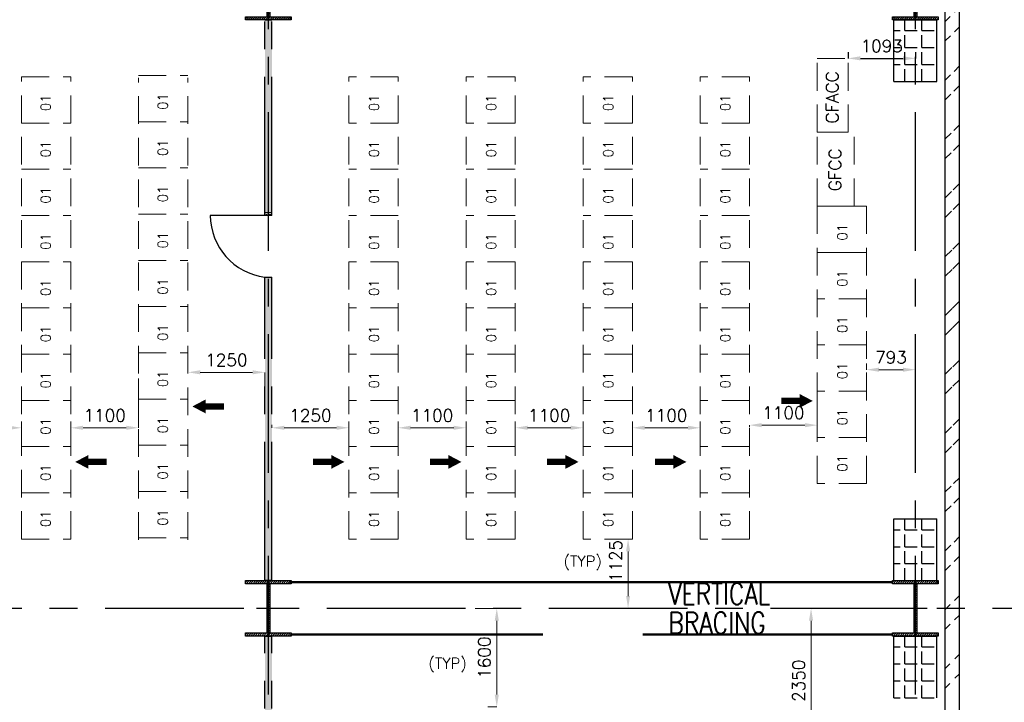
# Model space of a CAD drawing. Header units: inches. Extents: x 0 to 1564127, y -23460 to 23144100.
# Tile 176 of 215: x 1461976 to 1477956, y 159200 to 170278. Entities that reach past the tile are written whole.
import ezdxf

# ---------------------------------------------------------------- set-up
doc = ezdxf.new("R2010")
doc.units = ezdxf.units.IN
doc.header["$LTSCALE"] = 1800
doc.header["$MEASUREMENT"] = 0
doc.linetypes.add('CENTER', pattern=[2, 1.25, -0.25, 0.25, -0.25])
doc.linetypes.add('HIDDEN', pattern=[0.375, 0.25, -0.125])
doc.layers.get('0').update_dxf_attribs({"color": 253, "lineweight": 9})
for name, color, linetype in [('BRACING', 1, 'HIDDEN'), ('CEN', 2, 'CENTER'), ('COL', 1, 'Continuous'), ('GRID', 251, 'CENTER'), ('PNLT', 8, 'Continuous'), ('ROOM', 7, 'Continuous'), ('TEXT', 3, 'Continuous'), ('WALL', 6, 'Continuous'), ('WALLHATCH', 254, 'Continuous')]:
    doc.layers.add(name, color=color, linetype=linetype)
doc.layers.add('LAYOUT', color=8, linetype='Continuous', lineweight=9)
doc.layers.add('PNL', color=8, linetype='HIDDEN', lineweight=9)
doc.styles.add('ROMANS', font='romans.shx')
doc.styles.add('ROMANT', font='romant')
doc.dimstyles.new('STANDARD$0', dxfattribs={"dimtxt": 200, "dimasz": 200, "dimexe": 0, "dimexo": 100, "dimgap": 100, "dimtad": 1, "dimdec": 0, "dimzin": 0, "dimdsep": 46, "dimtxsty": 'ROMANS', "dimcen": 0.09, "dimclrd": 256, "dimclre": 256, "dimclrt": 256, "dimadec": 0, "dimazin": 0, "dimtfac": 1, "dimtdec": 0, "dimtmove": 0, "dimatfit": 3, "dimfxl": 1, "dimtolj": 1, "dimtzin": 0, "dimlwd": -1, "dimlwe": -1, "dimarcsym": 0})
pattern_1 = [(0, (1892840.27, -677788.17), (15.625, 31.25), [0, -31.25])]

# ---------------------------------------------------------------- blocks, each defined once
blk = doc.blocks.new('F-ROW COLUMN')
at = {"layer": 'COL'}
h = blk.add_hatch(dxfattribs=at)
h.set_pattern_fill('ANSI31', color=256, scale=200, angle=180, style=0)
h.set_pattern_definition([(225, (-557328.912, -127499.994), (17.6776695, -17.6776695), [])])
h.paths.add_polyline_path([(370, 450), (0, 450), (0, 400), (22.5, 400), (370, 400)])
h.paths.add_polyline_path([(0, 450), (-370, 450), (-370, 400), (0, 400)])
h.paths.add_polyline_path([(0, 400), (-22.5, 400), (-22.5, 0), (0, 0)])
h.paths.add_polyline_path([(22.5, 400), (0, 400), (0, 0), (22.5, 0)])
h.paths.add_polyline_path([(0, 0), (-22.5, 0), (-22.5, -400), (0, -400)])
h.paths.add_polyline_path([(22.5, 0), (0, 0), (0, -400), (22.5, -400)])
h.paths.add_polyline_path([(0, -400), (-22.5, -400), (-370, -400), (-370, -450), (0, -450)])
h.paths.add_polyline_path([(370, -400), (0, -400), (0, -450), (370, -450)])
at = {"layer": 'CEN'}
for p, q in [((0, -450), (0, 450)), ((191.6, 0), (-191.6, 0))]:
    blk.add_line(p, q, dxfattribs=at)
at = {"layer": 'COL'}
for points in [[(-370, 450), (370, 450), (370, 400), (-370, 400)], [(-22.5, 400), (22.5, 400), (22.5, -400), (-22.5, -400)], [(-370, -400), (370, -400), (370, -450), (-370, -450)]]:
    blk.add_lwpolyline(points, close=True, dxfattribs=at)
blk = doc.blocks.new('*D1073')
at = {"layer": 'Defpoints', "color": 0, "transparency": 16777216}
for p in [(1460906, 163655), (1462006, 163655), (1462006, 163655)]:
    blk.add_point(p, dxfattribs=at)
at = {"layer": 'LAYOUT', "transparency": 16777216}
for p, q in [((1460906, 163755), (1460906, 163655)), ((1461106, 163655), (1461806, 163655)), ((1462006, 163755), (1462006, 163655))]:
    blk.add_line(p, q, dxfattribs=at)
for points in [[(1461106, 163689), (1461106, 163622), (1460906, 163655)], [(1461806, 163689), (1461806, 163622), (1462006, 163655)]]:
    blk.add_solid(points, dxfattribs=at)
at = {"layer": 'LAYOUT', "transparency": 16777216, "insert": (1461456, 163855), "char_height": 200, "attachment_point": 5, "style": 'ROMANS'}
blk.add_mtext('\\A1;1100', dxfattribs=at)
blk = doc.blocks.new('*D1074')
at = {"layer": 'Defpoints', "color": 0, "transparency": 16777216}
for p in [(1463906, 164555), (1462806, 163655), (1463906, 163655)]:
    blk.add_point(p, dxfattribs=at)
at = {"layer": 'LAYOUT', "transparency": 16777216}
for p, q in [((1463906, 164455), (1463906, 163655)), ((1462806, 163755), (1462806, 163655)), ((1463006, 163655), (1463706, 163655))]:
    blk.add_line(p, q, dxfattribs=at)
for points in [[(1463006, 163689), (1463006, 163622), (1462806, 163655)], [(1463706, 163689), (1463706, 163622), (1463906, 163655)]]:
    blk.add_solid(points, dxfattribs=at)
at = {"layer": 'LAYOUT', "transparency": 16777216, "insert": (1463356, 163855), "char_height": 200, "attachment_point": 5, "style": 'ROMANS'}
blk.add_mtext('\\A1;1100', dxfattribs=at)
blk = doc.blocks.new('*D1075')
at = {"layer": 'Defpoints', "color": 0, "transparency": 16777216}
for p in [(1464706, 164555), (1465955, 164555), (1465955, 163805)]:
    blk.add_point(p, dxfattribs=at)
at = {"layer": 'LAYOUT', "transparency": 16777216}
for p, q in [((1464706, 164655), (1464706, 164555)), ((1464906, 164555), (1465755, 164555)), ((1465955, 163905), (1465955, 164555))]:
    blk.add_line(p, q, dxfattribs=at)
for points in [[(1464906, 164589), (1464906, 164522), (1464706, 164555)], [(1465755, 164589), (1465755, 164522), (1465955, 164555)]]:
    blk.add_solid(points, dxfattribs=at)
at = {"layer": 'LAYOUT', "transparency": 16777216, "insert": (1465331, 164755), "char_height": 200, "attachment_point": 5, "style": 'ROMANS'}
blk.add_mtext('\\A1;1250', dxfattribs=at)
blk = doc.blocks.new('*D979')
at = {"layer": 'Defpoints', "color": 0, "transparency": 16777216}
for p in [(1471920, 161850), (1471713, 160725), (1471850, 160725)]:
    blk.add_point(p, dxfattribs=at)
at = {"layer": 'LAYOUT', "transparency": 16777216}
for p, q in [((1471820, 161850), (1471850, 161850)), ((1471850, 161650), (1471850, 160925)), ((1471813, 160725), (1471850, 160725))]:
    blk.add_line(p, q, dxfattribs=at)
for points in [[(1471817, 161650), (1471883, 161650), (1471850, 161850)], [(1471817, 160925), (1471883, 160925), (1471850, 160725)]]:
    blk.add_solid(points, dxfattribs=at)
at = {"layer": 'LAYOUT', "transparency": 16777216, "insert": (1471650, 161493), "char_height": 200, "attachment_point": 5, "rotation": 90, "style": 'ROMANS'}
blk.add_mtext('\\A1;1125', dxfattribs=at)
blk = doc.blocks.new('*D980')
at = {"layer": 'Defpoints', "color": 0, "transparency": 16777216}
for p in [(1475720, 164598), (1475720, 164598), (1476513, 164373)]:
    blk.add_point(p, dxfattribs=at)
at = {"layer": 'LAYOUT', "transparency": 16777216}
for p, q in [((1475720, 164698), (1475720, 164598)), ((1476313, 164598), (1475920, 164598)), ((1476513, 164473), (1476513, 164598))]:
    blk.add_line(p, q, dxfattribs=at)
for points in [[(1475920, 164631), (1475920, 164564), (1475720, 164598)], [(1476313, 164631), (1476313, 164564), (1476513, 164598)]]:
    blk.add_solid(points, dxfattribs=at)
at = {"layer": 'LAYOUT', "transparency": 16777216, "insert": (1476116, 164798), "char_height": 200, "attachment_point": 5, "style": 'ROMANS'}
blk.add_mtext('\\A1;793', dxfattribs=at)
blk = doc.blocks.new('*D981')
at = {"layer": 'Defpoints', "color": 0, "transparency": 16777216}
for p in [(1474920, 164598), (1473820, 163698), (1473820, 163564)]:
    blk.add_point(p, dxfattribs=at)
at = {"layer": 'LAYOUT', "transparency": 16777216}
for p, q in [((1474920, 164498), (1474920, 163698)), ((1473820, 163664), (1473820, 163698)), ((1474720, 163698), (1474020, 163698))]:
    blk.add_line(p, q, dxfattribs=at)
for points in [[(1474020, 163731), (1474020, 163664), (1473820, 163698)], [(1474720, 163731), (1474720, 163664), (1474920, 163698)]]:
    blk.add_solid(points, dxfattribs=at)
at = {"layer": 'LAYOUT', "transparency": 16777216, "insert": (1474370, 163898), "char_height": 200, "attachment_point": 5, "style": 'ROMANS'}
blk.add_mtext('\\A1;1100', dxfattribs=at)
blk = doc.blocks.new('*D982')
at = {"layer": 'Defpoints', "color": 0, "transparency": 16777216}
for p in [(1471920, 163655), (1471920, 163655), (1473020, 163655)]:
    blk.add_point(p, dxfattribs=at)
at = {"layer": 'LAYOUT', "transparency": 16777216}
for p, q in [((1471920, 163755), (1471920, 163655)), ((1472820, 163655), (1472120, 163655)), ((1473020, 163755), (1473020, 163655))]:
    blk.add_line(p, q, dxfattribs=at)
for points in [[(1472120, 163689), (1472120, 163622), (1471920, 163655)], [(1472820, 163689), (1472820, 163622), (1473020, 163655)]]:
    blk.add_solid(points, dxfattribs=at)
at = {"layer": 'LAYOUT', "transparency": 16777216, "insert": (1472470, 163855), "char_height": 200, "attachment_point": 5, "style": 'ROMANS'}
blk.add_mtext('\\A1;1100', dxfattribs=at)
blk = doc.blocks.new('*D983')
at = {"layer": 'Defpoints', "color": 0, "transparency": 16777216}
for p in [(1470020, 163655), (1470020, 163655), (1471120, 163655)]:
    blk.add_point(p, dxfattribs=at)
at = {"layer": 'LAYOUT', "transparency": 16777216}
for p, q in [((1470020, 163755), (1470020, 163655)), ((1470920, 163655), (1470220, 163655)), ((1471120, 163755), (1471120, 163655))]:
    blk.add_line(p, q, dxfattribs=at)
for points in [[(1470220, 163689), (1470220, 163622), (1470020, 163655)], [(1470920, 163689), (1470920, 163622), (1471120, 163655)]]:
    blk.add_solid(points, dxfattribs=at)
at = {"layer": 'LAYOUT', "transparency": 16777216, "insert": (1470570, 163855), "char_height": 200, "attachment_point": 5, "style": 'ROMANS'}
blk.add_mtext('\\A1;1100', dxfattribs=at)
blk = doc.blocks.new('*D984')
at = {"layer": 'Defpoints', "color": 0, "transparency": 16777216}
for p in [(1468120, 163655), (1468120, 163655), (1469220, 163655)]:
    blk.add_point(p, dxfattribs=at)
at = {"layer": 'LAYOUT', "transparency": 16777216}
for p, q in [((1468120, 163755), (1468120, 163655)), ((1469020, 163655), (1468320, 163655)), ((1469220, 163755), (1469220, 163655))]:
    blk.add_line(p, q, dxfattribs=at)
for points in [[(1468320, 163689), (1468320, 163622), (1468120, 163655)], [(1469020, 163689), (1469020, 163622), (1469220, 163655)]]:
    blk.add_solid(points, dxfattribs=at)
at = {"layer": 'LAYOUT', "transparency": 16777216, "insert": (1468670, 163855), "char_height": 200, "attachment_point": 5, "style": 'ROMANS'}
blk.add_mtext('\\A1;1100', dxfattribs=at)
blk = doc.blocks.new('*D985')
at = {"layer": 'Defpoints', "color": 0, "transparency": 16777216}
for p in [(1466070, 163805), (1466070, 163655), (1467320, 163655)]:
    blk.add_point(p, dxfattribs=at)
at = {"layer": 'LAYOUT', "transparency": 16777216}
for p, q in [((1466070, 163705), (1466070, 163655)), ((1467120, 163655), (1466270, 163655)), ((1467320, 163755), (1467320, 163655))]:
    blk.add_line(p, q, dxfattribs=at)
for points in [[(1466270, 163689), (1466270, 163622), (1466070, 163655)], [(1467120, 163689), (1467120, 163622), (1467320, 163655)]]:
    blk.add_solid(points, dxfattribs=at)
at = {"layer": 'LAYOUT', "transparency": 16777216, "insert": (1466695, 163855), "char_height": 200, "attachment_point": 5, "style": 'ROMANS'}
blk.add_mtext('\\A1;1250', dxfattribs=at)
blk = doc.blocks.new('*D1009')
at = {"layer": 'Defpoints', "color": 0, "transparency": 16777216}
for p in [(1474613, 160725), (1474820, 160725), (1474820, 158375)]:
    blk.add_point(p, dxfattribs=at)
at = {"layer": 'LAYOUT', "transparency": 16777216}
for p, q in [((1474713, 160725), (1474820, 160725)), ((1474820, 158575), (1474820, 160525)), ((1474720, 158375), (1474820, 158375))]:
    blk.add_line(p, q, dxfattribs=at)
for points in [[(1474786, 160525), (1474853, 160525), (1474820, 160725)], [(1474786, 158575), (1474853, 158575), (1474820, 158375)]]:
    blk.add_solid(points, dxfattribs=at)
at = {"layer": 'LAYOUT', "transparency": 16777216, "insert": (1474620, 159550), "char_height": 200, "attachment_point": 5, "rotation": 90, "style": 'ROMANS'}
blk.add_mtext('\\A1;2350', dxfattribs=at)
blk = doc.blocks.new('*D1010')
at = {"layer": 'Defpoints', "color": 0, "transparency": 16777216}
for p in [(1469266, 160725), (1469719, 160725), (1469473, 159125)]:
    blk.add_point(p, dxfattribs=at)
at = {"layer": 'LAYOUT', "transparency": 16777216}
for p, q in [((1469366, 160725), (1469719, 160725)), ((1469719, 159325), (1469719, 160525)), ((1469573, 159125), (1469719, 159125))]:
    blk.add_line(p, q, dxfattribs=at)
for points in [[(1469686, 160525), (1469753, 160525), (1469719, 160725)], [(1469686, 159325), (1469753, 159325), (1469719, 159125)]]:
    blk.add_solid(points, dxfattribs=at)
at = {"layer": 'LAYOUT', "transparency": 16777216, "insert": (1469519, 159925), "char_height": 200, "attachment_point": 5, "rotation": 90, "style": 'ROMANS'}
blk.add_mtext('\\A1;1600', dxfattribs=at)
blk = doc.blocks.new('*D1013')
at = {"layer": 'Defpoints', "color": 0, "transparency": 16777216}
for p in [(1475420, 169650), (1476513, 169650), (1476513, 169650)]:
    blk.add_point(p, dxfattribs=at)
at = {"layer": 'ROOM', "transparency": 16777216}
for p, q in [((1475420, 169750), (1475420, 169650)), ((1476513, 169750), (1476513, 169650)), ((1475620, 169650), (1476313, 169650))]:
    blk.add_line(p, q, dxfattribs=at)
for points in [[(1475620, 169684), (1475620, 169617), (1475420, 169650)], [(1476313, 169684), (1476313, 169617), (1476513, 169650)]]:
    blk.add_solid(points, dxfattribs=at)
at = {"layer": 'ROOM', "transparency": 16777216, "insert": (1475966, 169850), "char_height": 200, "attachment_point": 5, "style": 'ROMANS'}
blk.add_mtext('\\A1;1093', dxfattribs=at)

msp = doc.modelspace()

# ---------------------------------------------------------------- hatches: boundary and pattern name
h = msp.add_hatch()
h.set_pattern_fill('ANSI32', color=256, scale=1800, style=0)
h.set_pattern_definition([(45, (1295337.1, 1000), (-477.297, 477.297), []), (45, (1295655.3, 1000), (-477.297, 477.297), [])])
edge = h.paths.add_edge_path()
edge.add_line((1476997.82, 149360.31), (1476997.82, 181360.31))
edge.add_line((1477227.82, 149590.31), (1477227.82, 181590.31))
at = {"layer": 'WALLHATCH'}
h = msp.add_hatch(dxfattribs=at)
h.set_pattern_fill('DOTS', color=2, scale=500)
h.set_pattern_definition(pattern_1)
h.paths.add_polyline_path([(1466070.32, 176101.47), (1466012.82, 176101.47), (1466012.82, 171175.31), (1466070.32, 171175.31)])
h.paths.add_polyline_path([(1466012.82, 176101.47), (1465955.32, 176101.47), (1465955.32, 171175.31), (1466012.82, 171175.31)])
h.paths.add_polyline_path([(1466070.32, 170275.31), (1466012.82, 170275.31), (1466012.82, 167150.31), (1466070.32, 167150.31)])
h.paths.add_polyline_path([(1466012.82, 170275.31), (1465955.32, 170275.31), (1465955.32, 167150.31), (1466012.82, 167150.31)])
h = msp.add_hatch(dxfattribs=at)
h.set_pattern_fill('ANGLE', color=30, scale=1000)
h.set_pattern_definition([(0, (1905892.6, -666174.68), (0, 275), [200, -75]), (90, (1905892.6, -666174.68), (-275, 2e-14), [200, -75])])
h.paths.add_polyline_path([(1476162.82, 169275.31), (1476862.82, 169275.31), (1476862.82, 170275.31), (1476162.82, 170275.31)])
h = msp.add_hatch(dxfattribs=at)
h.set_pattern_fill('DOTS', color=2, scale=500)
h.set_pattern_definition(pattern_1)
h.paths.add_polyline_path([(1466070.32, 167150.31), (1466012.82, 167150.31), (1466012.82, 167100.31), (1466070.32, 167100.31)])
h.paths.add_polyline_path([(1466012.82, 167150.31), (1465955.32, 167150.31), (1465955.32, 167100.31), (1466012.82, 167100.31)])
h = msp.add_hatch(dxfattribs=at)
h.set_pattern_fill('DOTS', color=2, scale=500)
h.set_pattern_definition(pattern_1)
h.paths.add_polyline_path([(1466070.32, 166100.31), (1466012.82, 166100.31), (1466012.82, 161175.31), (1466070.32, 161175.31)])
h.paths.add_polyline_path([(1466012.82, 166100.31), (1465955.32, 166100.31), (1465955.32, 161175.31), (1466012.82, 161175.31)])
h = msp.add_hatch(dxfattribs=at)
h.set_pattern_fill('ANGLE', color=30, scale=1000)
h.set_pattern_definition([(0, (1905892.6, -674274.68), (0, 275), [200, -75]), (90, (1905892.6, -674274.68), (-275, 2e-14), [200, -75])])
h.paths.add_polyline_path([(1476162.82, 162175.31), (1476862.82, 162175.31), (1476862.82, 161175.31), (1476162.82, 161175.31)])
h = msp.add_hatch(dxfattribs=at)
h.set_pattern_fill('DOTS', color=2, scale=500)
h.set_pattern_definition(pattern_1)
h.paths.add_polyline_path([(1466012.82, 160275.31), (1465955.32, 160275.31), (1465955.32, 156398.76), (1466012.82, 156398.76)])
h.paths.add_polyline_path([(1466070.32, 160275.31), (1466012.82, 160275.31), (1466012.82, 156398.76), (1466070.32, 156398.76)])
h.paths.add_polyline_path([(1466070.32, 155348.76), (1466012.82, 155348.76), (1466012.82, 149425.31), (1466070.32, 149425.31)])
h.paths.add_polyline_path([(1466012.82, 155348.76), (1465955.32, 155348.76), (1465955.32, 149425.31), (1466012.82, 149425.31)])
h.paths.add_polyline_path([(1466070.32, 156398.76), (1466012.82, 156398.76), (1466012.82, 156348.76), (1466070.32, 156348.76)])
h.paths.add_polyline_path([(1466012.82, 156398.76), (1465955.32, 156398.76), (1465955.32, 156348.76), (1466012.82, 156348.76)])
h = msp.add_hatch(dxfattribs=at)
h.set_pattern_fill('ANGLE', color=30, scale=1000)
h.set_pattern_definition([(0, (1905892.6, -676174.68), (0, 275), [200, -75]), (90, (1905892.6, -676174.68), (-275, 2e-14), [200, -75])])
h.paths.add_polyline_path([(1476162.82, 160275.31), (1476862.82, 160275.31), (1476862.82, 159275.31), (1476162.82, 159275.31)])

# ---------------------------------------------------------------- linework, layer by layer
at = {"layer": 'BRACING', "const_width": 40}
for points in [[(1466382.82, 161150.31), (1476142.82, 161150.31)], [(1466382.82, 160300.31), (1470466.87, 160300.31)], [(1472085.09, 160300.31), (1476142.82, 160300.31)]]:
    msp.add_lwpolyline(points, dxfattribs=at)
at = {"layer": 'GRID'}
for p, q in [((1466012.82, 119724.95), (1466012.82, 183222.97)), ((1476512.82, 119724.95), (1476512.82, 183222.97)), ((1480012.82, 160725.31), (1439712.82, 160725.31))]:
    msp.add_line(p, q, dxfattribs=at)
at = {"layer": 'GRID', "color": 7}
for p, q in [((1465955.32, 167100.31), (1465955.32, 170275.31)), ((1466070.32, 167100.31), (1466070.32, 170275.31)), ((1465955.32, 161175.31), (1465955.32, 166100.31)), ((1466070.32, 161175.31), (1466070.32, 166100.31)), ((1465955.32, 156398.76), (1465955.32, 160275.31)), ((1466070.32, 156398.76), (1466070.32, 160275.31))]:
    msp.add_line(p, q, dxfattribs=at)
at = {"layer": 'GRID', "color": 4}
for p, q in [((1476162.82, 170275.31), (1476862.82, 170275.31)), ((1476162.82, 169275.31), (1476862.82, 169275.31)), ((1476162.82, 162175.31), (1476862.82, 162175.31)), ((1476162.82, 161175.31), (1476862.82, 161175.31)), ((1476162.82, 160275.31), (1476862.82, 160275.31))]:
    msp.add_line(p, q, dxfattribs=at)
at = {"layer": 'LAYOUT', "color": 2}
msp.add_line((1475419.82, 168450.31), (1474919.82, 168450.31), dxfattribs=at)
at = {"layer": 'LAYOUT', "color": 6}
for p, q in [((1465955.32, 167100.31), (1465955.32, 167150.31)), ((1466070.32, 167100.31), (1466070.32, 167150.31))]:
    msp.add_line(p, q, dxfattribs=at)
at = {"layer": 'LAYOUT', "color": 7}
msp.add_line((1465955.32, 167150.31), (1466070.32, 167150.31), dxfattribs=at)
for points in [[(1464779.41, 164001.56, 0, 225, 0), (1464992.76, 164001.56, 225, 225, 0)], [(1474846.24, 164091.78, 0, 225, 0), (1474632.89, 164091.78, 225, 225, 0)], [(1462879.41, 163101.56, 0, 225, 0), (1463092.76, 163101.56, 225, 225, 0)], [(1467246.24, 163101.56, 0, 225, 0), (1467032.89, 163101.56, 225, 225, 0)], [(1469146.24, 163101.56, 0, 225, 0), (1468932.89, 163101.56, 225, 225, 0)], [(1471046.24, 163101.56, 0, 225, 0), (1470832.89, 163101.56, 225, 225, 0)], [(1472796.24, 163101.56, 0, 225, 0), (1472582.89, 163101.56, 225, 225, 0)]]:
    msp.add_lwpolyline(points, format="xyseb", dxfattribs=at)
at = {"layer": 'LAYOUT', "color": 7, "const_width": 100}
for points in [[(1474632.89, 164091.78), (1474335.78, 164091.78)], [(1464992.76, 164001.56), (1465289.87, 164001.56)], [(1463092.76, 163101.56), (1463389.87, 163101.56)], [(1467032.89, 163101.56), (1466735.78, 163101.56)], [(1468932.89, 163101.56), (1468635.78, 163101.56)], [(1470832.89, 163101.56), (1470535.78, 163101.56)], [(1472582.89, 163101.56), (1472285.78, 163101.56)]]:
    msp.add_lwpolyline(points, dxfattribs=at)
at = {"layer": 'PNL', "color": 2}
for p, q in [((1474919.82, 169650.31), (1475419.82, 169650.31)), ((1474919.82, 168450.31), (1474919.82, 169650.31)), ((1475419.82, 168450.31), (1475419.82, 169650.31)), ((1462005.82, 161850.31), (1462005.82, 169350.31)), ((1462005.82, 169350.31), (1462805.82, 169350.31)), ((1462805.82, 161850.31), (1462805.82, 169350.31)), ((1463905.82, 169371.83), (1464705.82, 169371.83)), ((1463905.82, 161835.31), (1463905.82, 169335.31)), ((1464705.82, 161835.31), (1464705.82, 169335.31)), ((1468119.82, 169350.31), (1467319.82, 169350.31)), ((1467319.82, 161850.31), (1467319.82, 169350.31)), ((1468119.82, 161850.31), (1468119.82, 169350.31)), ((1470019.82, 169350.31), (1469219.82, 169350.31)), ((1469219.82, 161850.31), (1469219.82, 169350.31)), ((1470019.82, 161850.31), (1470019.82, 169350.31)), ((1471919.82, 169350.31), (1471119.82, 169350.31)), ((1471119.82, 161850.31), (1471119.82, 169350.31)), ((1471919.82, 161850.31), (1471919.82, 169350.31)), ((1473819.82, 169350.31), (1473019.82, 169350.31)), ((1473019.82, 161850.31), (1473019.82, 169350.31)), ((1473819.82, 161850.31), (1473819.82, 169350.31)), ((1462005.82, 168600.31), (1462805.82, 168600.31)), ((1463905.82, 168621.83), (1464705.82, 168621.83)), ((1468119.82, 168600.31), (1467319.82, 168600.31)), ((1470019.82, 168600.31), (1469219.82, 168600.31)), ((1471919.82, 168600.31), (1471119.82, 168600.31)), ((1473819.82, 168600.31), (1473019.82, 168600.31)), ((1474919.82, 168450.31), (1475419.82, 168450.31)), ((1474919.82, 168450.31), (1475519.82, 168450.31)), ((1474919.82, 167250.31), (1474919.82, 168450.31)), ((1475519.82, 167250.31), (1475519.82, 168450.31)), ((1462005.82, 167850.31), (1462805.82, 167850.31)), ((1463905.82, 167871.83), (1464705.82, 167871.83)), ((1468119.82, 167850.31), (1467319.82, 167850.31)), ((1470019.82, 167850.31), (1469219.82, 167850.31)), ((1471919.82, 167850.31), (1471119.82, 167850.31)), ((1473819.82, 167850.31), (1473019.82, 167850.31)), ((1474919.82, 167250.31), (1474919.82, 162750.31)), ((1475719.82, 167250.31), (1474919.82, 167250.31)), ((1474919.82, 167250.31), (1475519.82, 167250.31)), ((1475719.82, 162750.31), (1475719.82, 167250.31)), ((1462005.82, 167100.31), (1462805.82, 167100.31)), ((1463905.82, 167121.83), (1464705.82, 167121.83)), ((1468119.82, 167100.31), (1467319.82, 167100.31)), ((1470019.82, 167100.31), (1469219.82, 167100.31)), ((1471919.82, 167100.31), (1471119.82, 167100.31)), ((1473819.82, 167100.31), (1473019.82, 167100.31)), ((1462005.82, 166350.31), (1462805.82, 166350.31)), ((1463905.82, 166371.83), (1464705.82, 166371.83)), ((1468119.82, 166350.31), (1467319.82, 166350.31)), ((1470019.82, 166350.31), (1469219.82, 166350.31)), ((1471919.82, 166350.31), (1471119.82, 166350.31)), ((1473819.82, 166350.31), (1473019.82, 166350.31)), ((1475719.82, 166500.31), (1474919.82, 166500.31)), ((1474919.82, 166500.31), (1475519.82, 166500.31)), ((1475719.82, 165750.31), (1474919.82, 165750.31)), ((1462005.82, 165600.31), (1462805.82, 165600.31)), ((1463905.82, 165621.83), (1464705.82, 165621.83)), ((1468119.82, 165600.31), (1467319.82, 165600.31)), ((1470019.82, 165600.31), (1469219.82, 165600.31)), ((1471919.82, 165600.31), (1471119.82, 165600.31)), ((1473819.82, 165600.31), (1473019.82, 165600.31)), ((1475719.82, 165000.31), (1474919.82, 165000.31)), ((1462005.82, 164850.31), (1462805.82, 164850.31)), ((1463905.82, 164871.83), (1464705.82, 164871.83)), ((1468119.82, 164850.31), (1467319.82, 164850.31)), ((1470019.82, 164850.31), (1469219.82, 164850.31)), ((1471919.82, 164850.31), (1471119.82, 164850.31)), ((1473819.82, 164850.31), (1473019.82, 164850.31)), ((1463905.82, 164121.83), (1464705.82, 164121.83)), ((1475719.82, 164250.31), (1474919.82, 164250.31)), ((1462005.82, 164100.31), (1462805.82, 164100.31)), ((1468119.82, 164100.31), (1467319.82, 164100.31)), ((1470019.82, 164100.31), (1469219.82, 164100.31)), ((1471919.82, 164100.31), (1471119.82, 164100.31)), ((1473819.82, 164100.31), (1473019.82, 164100.31)), ((1475719.82, 163500.31), (1474919.82, 163500.31)), ((1462005.82, 163350.31), (1462805.82, 163350.31)), ((1463905.82, 163371.83), (1464705.82, 163371.83)), ((1468119.82, 163350.31), (1467319.82, 163350.31)), ((1470019.82, 163350.31), (1469219.82, 163350.31)), ((1471919.82, 163350.31), (1471119.82, 163350.31)), ((1473819.82, 163350.31), (1473019.82, 163350.31)), ((1475719.82, 162750.31), (1474919.82, 162750.31)), ((1462005.82, 162600.31), (1462805.82, 162600.31)), ((1463905.82, 162621.83), (1464705.82, 162621.83)), ((1468119.82, 162600.31), (1467319.82, 162600.31)), ((1470019.82, 162600.31), (1469219.82, 162600.31)), ((1471919.82, 162600.31), (1471119.82, 162600.31)), ((1473819.82, 162600.31), (1473019.82, 162600.31)), ((1463905.82, 161871.83), (1464705.82, 161871.83)), ((1462005.82, 161850.31), (1462805.82, 161850.31)), ((1468119.82, 161850.31), (1467319.82, 161850.31)), ((1470019.82, 161850.31), (1469219.82, 161850.31)), ((1471919.82, 161850.31), (1471119.82, 161850.31)), ((1473819.82, 161850.31), (1473019.82, 161850.31))]:
    msp.add_line(p, q, dxfattribs=at)
at = {"layer": 'ROOM', "color": 7}
for p, q in [((1465955.32, 170275.31), (1466070.32, 170275.31)), ((1466070.32, 161175.31), (1465955.32, 161175.31)), ((1465955.32, 160275.31), (1466070.32, 160275.31))]:
    msp.add_line(p, q, dxfattribs=at)
at = {"layer": 'WALL'}
for p, q in [((1477227.82, 149590.31), (1477227.82, 181590.31)), ((1476997.82, 149360.31), (1476997.82, 181360.31))]:
    msp.add_line(p, q, dxfattribs=at)
at = {"layer": 'WALL', "color": 6}
msp.add_line((1465955.32, 166100.31), (1466070.32, 166100.31), dxfattribs=at)
at = {"layer": 'WALL', "color": 6, "flags": 128}
msp.add_lwpolyline([(1466070.32, 167100.31), (1465070.32, 167100.31)], dxfattribs=at)
at = {"layer": 'WALL', "color": 6}
msp.add_arc((1466082.25, 167104.25), 1011.93, 180.222931, 262.794726, dxfattribs=at)
at = {"layer": 'WALLHATCH', "color": 4}
for p, q in [((1476162.82, 169275.31), (1476162.82, 170275.31)), ((1476862.82, 169275.31), (1476862.82, 170275.31)), ((1476162.82, 161175.31), (1476162.82, 162175.31)), ((1476862.82, 161175.31), (1476862.82, 162175.31)), ((1476162.82, 159275.31), (1476162.82, 160275.31)), ((1476862.82, 159275.31), (1476862.82, 160275.31))]:
    msp.add_line(p, q, dxfattribs=at)

# ---------------------------------------------------------------- block references
for p in [(1466012.82, 170725.31), (1476512.82, 170725.31), (1466012.82, 160725.31), (1476512.82, 160725.31)]:
    msp.add_blockref('F-ROW COLUMN', p)

# ---------------------------------------------------------------- texts
at = {"layer": 'PNL', "color": 2, "style": 'ROMANS'}
for p in [(1462478.07, 168792.06), (1464378.07, 168813.58), (1467807.58, 168792.06), (1469707.58, 168792.06), (1471607.58, 168792.06), (1473507.58, 168792.06), (1462478.07, 168042.06), (1464378.07, 168063.58), (1467807.58, 168042.06), (1469707.58, 168042.06), (1471607.58, 168042.06), (1473507.58, 168042.06), (1462478.07, 167292.06), (1464378.07, 167313.58), (1467807.58, 167292.06), (1469707.58, 167292.06), (1471607.58, 167292.06), (1473507.58, 167292.06), (1475407.58, 166692.06), (1462478.07, 166542.06), (1464378.07, 166563.58), (1467807.58, 166542.06), (1469707.58, 166542.06), (1471607.58, 166542.06), (1473507.58, 166542.06), (1464378.07, 165813.58), (1475407.58, 165942.06), (1462478.07, 165792.06), (1467807.58, 165792.06), (1469707.58, 165792.06), (1471607.58, 165792.06), (1473507.58, 165792.06), (1475407.58, 165192.06), (1462478.07, 165042.06), (1464378.07, 165063.58), (1467807.58, 165042.06), (1469707.58, 165042.06), (1471607.58, 165042.06), (1473507.58, 165042.06), (1475407.58, 164442.06), (1462478.07, 164292.06), (1464378.07, 164313.58), (1467807.58, 164292.06), (1469707.58, 164292.06), (1471607.58, 164292.06), (1473507.58, 164292.06), (1464378.07, 163563.58), (1475407.58, 163692.06), (1462478.07, 163542.06), (1467807.58, 163542.06), (1469707.58, 163542.06), (1471607.58, 163542.06), (1473507.58, 163542.06), (1475407.58, 162942.06), (1462478.07, 162792.06), (1464378.07, 162813.58), (1467807.58, 162792.06), (1469707.58, 162792.06), (1471607.58, 162792.06), (1473507.58, 162792.06), (1462478.07, 162042.06), (1464378.07, 162063.58), (1467807.58, 162042.06), (1469707.58, 162042.06), (1471607.58, 162042.06), (1473507.58, 162042.06)]:
    msp.add_text('01', height=160, rotation=90, dxfattribs=at).set_placement(p)
at = {"layer": 'PNL', "color": 4, "lineweight": 25, "style": 'ROMANS'}
for p in [(1470802.34, 161401.75), (1468609.51, 159745.06)]:
    msp.add_text('(TYP)', height=175, dxfattribs=at).set_placement(p)
at = {"layer": 'PNL', "color": 2, "insert": (1475108.74, 167494.32), "char_height": 200, "width": 511.8783, "attachment_point": 1, "rotation": 90, "style": 'ROMANS'}
msp.add_mtext('GFCC', dxfattribs=at)
at = {"layer": 'PNLT', "color": 2, "ltscale": 1000, "insert": (1475062.57, 168593.81), "char_height": 200, "width": 511.8783, "attachment_point": 1, "rotation": 90, "style": 'ROMANS'}
msp.add_mtext('CFACC', dxfattribs=at)
at = {"layer": 'TEXT', "insert": (1472501.58, 161135.31), "char_height": 350, "width": 1838.5567, "attachment_point": 1, "line_spacing_factor": 0.805714, "style": 'ROMANS'}
msp.add_mtext('{\\W0.8;VERTICAL BRACING}', dxfattribs=at)

# ---------------------------------------------------------------- dimensions: what is measured, and where the dimension line sits
at = {"layer": 'LAYOUT', "color": 7}
for base, p1, p2, angle, picture, middle in [((1475719.82, 164597.66), (1476512.82, 164373.3), (1475719.82, 164597.66), 180, '*D980', (1476116.32, 164797.66)), ((1473819.82, 163697.66), (1474919.82, 164597.66), (1473819.82, 163563.7), 180, '*D981', (1474369.82, 163897.66)), ((1466070.32450127, 163655.42648347), (1467319.82450127, 163655.42648347), (1466070.32450127, 163805.42648347), 180, '*D985', (1466695.07450127, 163855.42648347)), ((1468119.82, 163655.43), (1469219.82, 163655.43), (1468119.82, 163655.43), 180, '*D984', (1468669.82, 163855.43)), ((1470019.82, 163655.43), (1471119.82, 163655.43), (1470019.82, 163655.43), 180, '*D983', (1470569.82, 163855.43)), ((1471919.82, 163655.43), (1473019.82, 163655.43), (1471919.82, 163655.43), 180, '*D982', (1472469.82, 163855.43)), ((1474819.82, 160725.31), (1474819.82, 158375.31), (1474612.82, 160725.31), 90, '*D1009', (1474619.82, 159550.31))]:
    dim = msp.add_linear_dim(base=base, p1=p1, p2=p2, angle=angle, dimstyle='STANDARD$0', override={"dimfxl": 0.5, "dimarcsym": 2}, dxfattribs=at)
    dim.commit()
    dim.dimension.update_dxf_attribs({"geometry": picture, "text_midpoint": middle})
for base, p1, p2, picture, middle in [((1465955.32450127, 164555.42648347), (1464705.82450127, 164555.42648347), (1465955.32450127, 163805.42648347), '*D1075', (1465330.57450127, 164755.42648347)), ((1463905.82, 163655.43), (1462805.82, 163655.43), (1463905.82, 164555.43), '*D1074', (1463355.82, 163855.43)), ((1462005.82, 163655.43), (1460905.82, 163655.43), (1462005.82, 163655.43), '*D1073', (1461455.82, 163855.43))]:
    dim = msp.add_linear_dim(base=base, p1=p1, p2=p2, dimstyle='STANDARD$0', override={"dimfxl": 0.5, "dimarcsym": 2}, dxfattribs=at)
    dim.commit()
    dim.dimension.update_dxf_attribs({"geometry": picture, "text_midpoint": middle})
for base, p1, p2, picture, middle in [((1471850, 160725.31), (1471919.82, 161850.31), (1471712.82, 160725.31), '*D979', (1471850, 161492.83)), ((1469719.35, 160725.31), (1469472.82, 159125.31), (1469265.82, 160725.31), '*D1010', (1469719.35, 159925.31))]:
    dim = msp.add_linear_dim(base=base, p1=p1, p2=p2, angle=90, dimstyle='STANDARD$0', override={"dimfxl": 0.5, "dimarcsym": 2}, dxfattribs=at)
    dim.commit()
    dim.dimension.update_dxf_attribs({"geometry": picture, "text_midpoint": middle, "dimtype": 160})
at = {"layer": 'ROOM', "color": 7}
dim = msp.add_linear_dim(base=(1476512.82, 169650.31), p1=(1475419.82, 169650.31), p2=(1476512.82, 169650.31), angle=180, dimstyle='STANDARD$0', override={"dimfxl": 0.5, "dimarcsym": 2}, dxfattribs=at)
dim.commit()
dim.dimension.update_dxf_attribs({"geometry": '*D1013', "text_midpoint": (1475966.32, 169850.31)})

# ---------------------------------------------------------------- next in the draw order: texts
at = {"layer": 'TEXT', "insert": (540290.52, 165866.14), "char_height": 500, "attachment_point": 1, "style": 'ROMANT', "bg_fill": 3, "box_fill_scale": 1, "bg_fill_color": 256, "bg_fill_transparency": 0}
msp.add_mtext_dynamic_manual_height_columns('\\pi1300.3;{\\W0.85;CONTROL \\P\\pi865.22;EQUIPMENT \\P\\pi1877.1;ROOM\\P\\pi450.34;(FOR UNIT#1)}', width=5535.2004, gutter_width=1, heights=[0], dxfattribs=at)

doc.saveas('drawing.dxf')
